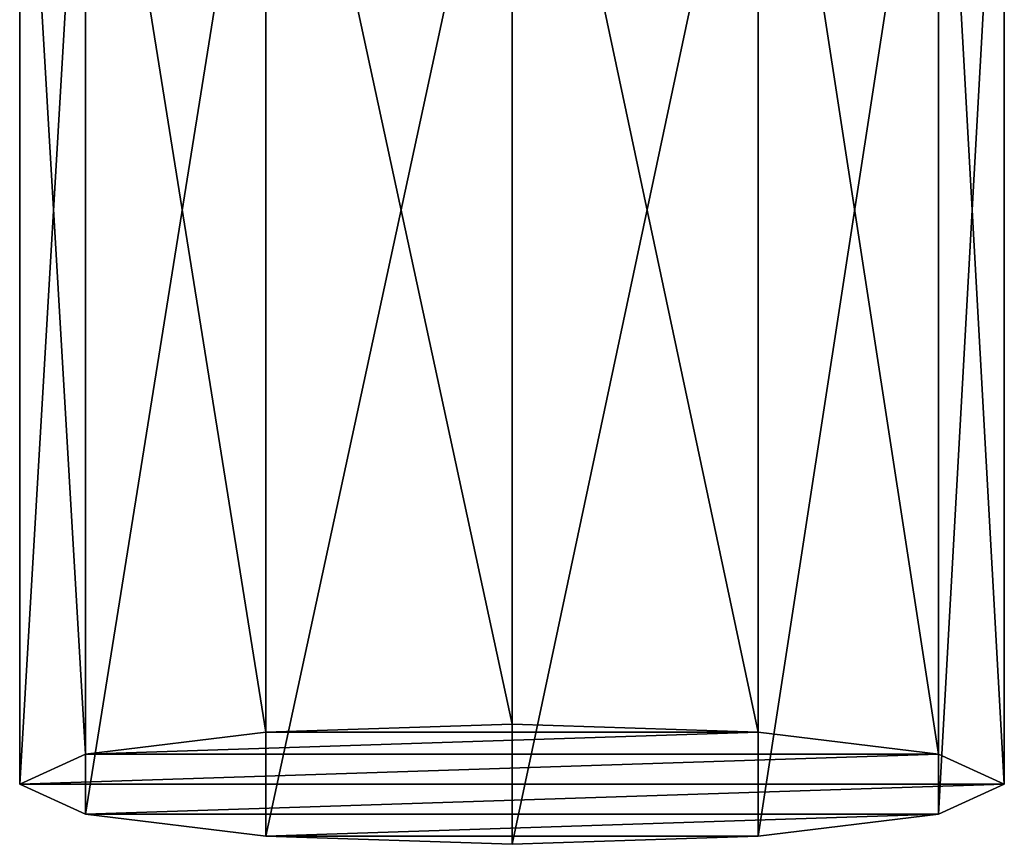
# Model space of a CAD drawing. Header units: metres. Extents: x -22 to 22, y -113 to 37.
# Tile 1 of 9: x -10 to 10, y -113 to -96. Entities that reach past the tile are written whole.
import ezdxf

# ---------------------------------------------------------------- set-up
doc = ezdxf.new("R2010")
doc.units = ezdxf.units.M
doc.layers.add('solid_13478041', color=7, linetype='CONTINUOUS')

msp = doc.modelspace()

# ---------------------------------------------------------------- linework, layer by layer
at = {"layer": 'solid_13478041'}
for points in [[(0, -110.60231, 104.054642), (0, -87.277473, 101.190712), (-5.000051, -87.44075, 99.860924)], [(5.000104, -110.765594, 102.7248), (5.000051, -87.44075, 99.860924), (0, -87.277473, 101.190712)], [(0, -110.60231, 104.054642), (5.000104, -110.765594, 102.7248), (0, -87.277473, 101.190712)], [(-5.000104, -110.765594, 102.7248), (-5.000051, -87.44075, 99.860924), (-8.660225, -87.886818, 96.228027)], [(-5.000104, -110.765594, 102.7248), (0, -110.60231, 104.054642), (-5.000051, -87.44075, 99.860924)], [(8.660172, -111.211647, 99.09201), (8.660225, -87.886818, 96.228027), (5.000051, -87.44075, 99.860924)], [(5.000104, -110.765594, 102.7248), (8.660172, -111.211647, 99.09201), (5.000051, -87.44075, 99.860924)], [(-8.660172, -111.211647, 99.09201), (-8.660225, -87.886818, 96.228027), (-10, -88.49617, 91.265244)], [(-8.660172, -111.211647, 99.09201), (-5.000104, -110.765594, 102.7248), (-8.660225, -87.886818, 96.228027)], [(8.660172, -111.211647, 99.09201), (10, -111.821007, 94.129173), (8.660225, -87.886818, 96.228027)], [(10, -111.821007, 94.129173), (10, -88.49617, 91.265244), (8.660225, -87.886818, 96.228027)], [(-10, -111.821007, 94.129173), (-8.660172, -111.211647, 99.09201), (-10, -88.49617, 91.265244)], [(-8.660225, -89.105522, 86.302467), (-10, -111.821007, 94.129173), (-10, -88.49617, 91.265244)], [(8.660172, -112.430367, 89.166344), (10, -88.49617, 91.265244), (10, -111.821007, 94.129173)], [(8.660225, -89.105522, 86.302467), (10, -88.49617, 91.265244), (8.660172, -112.430367, 89.166344)], [(-8.660225, -89.105522, 86.302467), (-8.660172, -112.430367, 89.166344), (-10, -111.821007, 94.129173)], [(-8.660225, -89.105522, 86.302467), (-5.000051, -89.551582, 82.669571), (-8.660172, -112.430367, 89.166344)], [(5.000051, -89.551582, 82.669571), (8.660225, -89.105522, 86.302467), (5.000104, -112.876411, 85.533554)], [(8.660225, -89.105522, 86.302467), (8.660172, -112.430367, 89.166344), (5.000104, -112.876411, 85.533554)], [(-5.000051, -89.551582, 82.669571), (-5.000104, -112.876411, 85.533554), (-8.660172, -112.430367, 89.166344)], [(-5.000051, -89.551582, 82.669571), (0, -89.714859, 81.339783), (-5.000104, -112.876411, 85.533554)], [(5.000051, -89.551582, 82.669571), (5.000104, -112.876411, 85.533554), (0, -113.039696, 84.203712)], [(0, -89.714859, 81.339783), (5.000051, -89.551582, 82.669571), (0, -113.039696, 84.203712)], [(0, -89.714859, 81.339783), (0, -113.039696, 84.203712), (-5.000104, -112.876411, 85.533554)], [(-8.660172, -111.211647, 99.09201), (8.660172, -111.211647, 99.09201), (5.000104, -110.765594, 102.7248)], [(-8.660172, -111.211647, 99.09201), (5.000104, -110.765594, 102.7248), (-5.000104, -110.765594, 102.7248)], [(-5.000104, -110.765594, 102.7248), (5.000104, -110.765594, 102.7248), (0, -110.60231, 104.054642)], [(-10, -111.821007, 94.129173), (10, -111.821007, 94.129173), (8.660172, -111.211647, 99.09201)], [(-10, -111.821007, 94.129173), (8.660172, -111.211647, 99.09201), (-8.660172, -111.211647, 99.09201)], [(-8.660172, -112.430367, 89.166344), (10, -111.821007, 94.129173), (-10, -111.821007, 94.129173)], [(-8.660172, -112.430367, 89.166344), (8.660172, -112.430367, 89.166344), (10, -111.821007, 94.129173)], [(-8.660172, -112.430367, 89.166344), (-5.000104, -112.876411, 85.533554), (8.660172, -112.430367, 89.166344)], [(-5.000104, -112.876411, 85.533554), (5.000104, -112.876411, 85.533554), (8.660172, -112.430367, 89.166344)], [(-5.000104, -112.876411, 85.533554), (0, -113.039696, 84.203712), (5.000104, -112.876411, 85.533554)]]:
    msp.add_3dface(points, dxfattribs=at)

doc.saveas('drawing.dxf')
